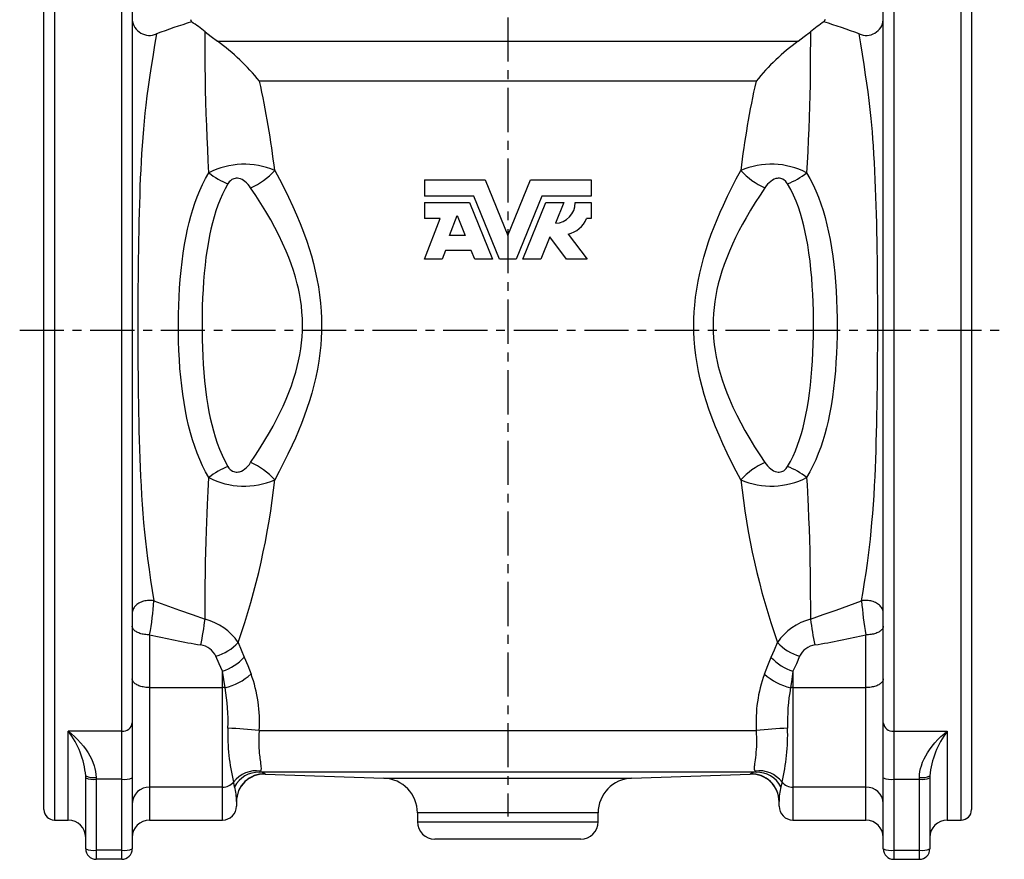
# Model space of a CAD drawing. Extents: x -225 to 398, y -39 to 781.
# Tile 2 of 4: x -225 to 59, y 356 to 597. Entities that reach past the tile are written whole.
import ezdxf

# ---------------------------------------------------------------- set-up
doc = ezdxf.new("R2010")
doc.units = 0
doc.linetypes.add('CENTERX2', pattern=[20.32, 12.7, -2.54, 2.54, -2.54])
doc.layers.get('0').update_dxf_attribs({"linetype": 'CONTINUOUS'})
doc.layers.add('FORMAT', color=7, linetype='CONTINUOUS')

msp = doc.modelspace()

# ---------------------------------------------------------------- linework, layer by layer
at = {"color": 8, "linetype": 'CONTINUOUS'}
for p, q in [((-214.58, 648.74), (-214.58, 366.87)), ((46.42, 366.87), (46.42, 648.74)), ((-195.18, 392.43), (-195.18, 642.39)), ((27.02, 642.39), (27.02, 392.43)), ((-167.62, 591.1), (-0.53, 591.1)), ((-12.61, 579.63), (-155.55, 579.63)), ((-187.18, 420.19), (-187.18, 405.01)), ((19.02, 405.01), (19.02, 420.19)), ((-166.18, 405.01), (-166.18, 409.73)), ((-1.98, 409.73), (-1.98, 405.01)), ((-187.18, 405.01), (-187.18, 376.34)), ((-187.18, 405.01), (-166.18, 405.01)), ((-166.18, 376.34), (-166.18, 405.01)), ((-1.98, 405.01), (-1.98, 376.34)), ((-1.98, 405.01), (19.02, 405.01)), ((19.02, 376.34), (19.02, 405.01)), ((-195.18, 392.43), (-210.58, 392.43)), ((-210.58, 366.87), (-210.58, 392.43)), ((-195.18, 378.63), (-195.18, 392.43)), ((-155.63, 392.65), (-12.52, 392.65)), ((27.02, 392.43), (42.42, 392.43)), ((27.02, 392.43), (27.02, 378.63)), ((42.42, 392.43), (42.42, 366.87)), ((-12.59, 380.66), (-155.56, 380.66)), ((-202.58, 379.15), (-202.58, 378.63)), ((-195.18, 378.63), (-202.58, 378.63)), ((-202.58, 378.63), (-202.58, 358.17)), ((-195.18, 358.17), (-195.18, 378.63)), ((-119.73, 378.92), (-48.43, 378.92)), ((27.02, 378.63), (34.42, 378.63)), ((27.02, 378.63), (27.02, 358.17)), ((34.42, 378.63), (34.42, 379.15)), ((34.42, 358.17), (34.42, 378.63)), ((-166.18, 376.34), (-187.18, 376.34)), ((-187.18, 376.34), (-187.18, 366.87)), ((-166.18, 366.87), (-166.18, 376.34)), ((19.02, 376.34), (-1.98, 376.34)), ((-1.98, 376.34), (-1.98, 366.87)), ((19.02, 366.87), (19.02, 376.34)), ((-58.08, 368.93), (-110.08, 368.93)), ((-110.08, 366.37), (-58.08, 366.37)), ((-195.18, 358.17), (-202.58, 358.17)), ((-202.58, 358.17), (-202.58, 355.57)), ((-195.18, 355.57), (-195.18, 358.17)), ((27.02, 358.17), (34.42, 358.17)), ((27.02, 358.17), (27.02, 355.57)), ((34.42, 355.57), (34.42, 358.17))]:
    msp.add_line(p, q, dxfattribs=at)
at = {"color": 7, "linetype": 'CONTINUOUS'}
for p, q in [((-217.58, 369.87), (-217.58, 645.8)), ((49.42, 645.8), (49.42, 369.87)), ((-192.18, 635.14), (-192.18, 394.89)), ((24.02, 394.89), (24.02, 635.14)), ((-175.41, 597.36), (-175.1, 596.71)), ((7.25, 597.36), (6.94, 596.71)), ((-108.08, 551.22), (-108.08, 546.48)), ((-108.08, 551.22), (-90.59, 551.22)), ((-90.59, 551.22), (-84.08, 535.22)), ((-84.08, 535.22), (-77.56, 551.22)), ((-77.56, 551.22), (-60.08, 551.22)), ((-60.08, 551.22), (-60.08, 546.48)), ((-93.84, 546.48), (-108.08, 546.48)), ((-108.08, 544.65), (-108.08, 540.08)), ((-108.08, 544.65), (-95.07, 544.65)), ((-95.07, 544.65), (-88.44, 528.37)), ((-86.47, 528.37), (-93.84, 546.48)), ((-74.31, 546.48), (-81.69, 528.37)), ((-79.71, 528.37), (-73.08, 544.65)), ((-60.08, 546.48), (-74.31, 546.48)), ((-73.08, 544.65), (-67.96, 544.65)), ((-67.96, 544.65), (-70.38, 538.71)), ((-64.65, 544.65), (-60.08, 544.65)), ((-60.08, 544.65), (-60.08, 540.08)), ((-108.08, 528.37), (-103.58, 540.08)), ((-103.58, 540.08), (-108.08, 540.08)), ((-100.85, 535.22), (-98.67, 540.91)), ((-98.67, 540.91), (-96.35, 535.22)), ((-60.08, 540.08), (-61.45, 540.08)), ((-96.35, 535.22), (-100.85, 535.22)), ((-71.98, 534.77), (-74.59, 528.37)), ((-67.16, 528.37), (-71.98, 534.77)), ((-66.68, 535.61), (-61.22, 528.37)), ((-102.03, 530.88), (-103, 528.37)), ((-94.59, 530.88), (-102.03, 530.88)), ((-93.56, 528.37), (-94.59, 530.88)), ((-103, 528.37), (-108.08, 528.37)), ((-88.44, 528.37), (-93.56, 528.37)), ((-81.69, 528.37), (-86.47, 528.37)), ((-74.59, 528.37), (-79.71, 528.37)), ((-61.22, 528.37), (-67.16, 528.37)), ((-192.18, 394.89), (-192.18, 379.02)), ((24.02, 379.02), (24.02, 394.89)), ((-153.9, 380.12), (-119.73, 378.92)), ((-153.9, 380.12), (-153.9, 380.12)), ((-48.43, 378.92), (-14.26, 380.12)), ((-205.58, 379.02), (-205.58, 379.61)), ((-205.58, 358.57), (-205.58, 379.02)), ((-192.18, 379.02), (-192.18, 358.57)), ((24.02, 358.57), (24.02, 379.02)), ((37.42, 379.61), (37.42, 379.02)), ((37.42, 379.02), (37.42, 358.57)), ((-162.18, 372.21), (-162.18, 370.87)), ((-5.98, 370.87), (-5.98, 372.21)), ((-110.08, 368.93), (-110.08, 366.37)), ((-58.08, 366.37), (-58.08, 368.93)), ((-214.58, 366.87), (-210.58, 366.87)), ((-187.18, 366.87), (-166.18, 366.87)), ((-1.98, 366.87), (19.02, 366.87)), ((42.42, 366.87), (46.42, 366.87)), ((-63.08, 361.37), (-105.08, 361.37)), ((-195.18, 355.57), (-202.58, 355.57)), ((27.02, 355.57), (34.42, 355.57))]:
    msp.add_line(p, q, dxfattribs=at)
at = {"color": 8, "linetype": 'CONTINUOUS', "flags": 128}
for points in [[(-185.23, 593.23), (-185.75, 589.95), (-186.28, 586.62), (-186.82, 583.24), (-187.21, 580.66), (-187.58, 578.04), (-187.94, 575.38), (-188.27, 572.68), (-188.51, 570.43), (-188.74, 568.14), (-188.95, 565.82), (-189.15, 563.45), (-189.32, 561.05), (-189.47, 558.76), (-189.61, 556.44), (-189.74, 554.09), (-189.85, 551.7), (-189.95, 549.28), (-190.04, 546.83), (-190.12, 544.34), (-190.2, 541.83), (-190.26, 539.17), (-190.32, 536.48), (-190.38, 533.76), (-190.42, 531.02), (-190.46, 528.34), (-190.49, 525.64), (-190.52, 522.93), (-190.54, 520.2), (-190.56, 517.47), (-190.57, 514.73), (-190.58, 511.98), (-190.58, 509.24), (-190.58, 506.32), (-190.57, 503.41), (-190.55, 500.51), (-190.53, 497.61), (-190.51, 494.9), (-190.48, 492.19), (-190.45, 489.5), (-190.41, 486.83), (-190.36, 484.18), (-190.31, 481.56), (-190.25, 478.95), (-190.18, 476.37), (-190.1, 473.68), (-190.01, 471.01), (-189.91, 468.38), (-189.79, 465.79), (-189.65, 463.07), (-189.5, 460.4), (-189.33, 457.76), (-189.14, 455.17), (-188.92, 452.46), (-188.67, 449.81), (-188.39, 447.2), (-188.1, 444.65), (-187.78, 442.14), (-187.35, 439.02), (-186.89, 435.97), (-186.42, 432.96), (-185.94, 429.99)], [(-170.11, 553.25), (-170.28, 556.64), (-170.44, 560.01), (-170.6, 563.38), (-170.75, 566.72), (-170.88, 570.19), (-170.98, 573.63), (-171.06, 577.05), (-171.12, 580.44), (-171.14, 583.83), (-171.15, 587.2), (-171.17, 590.54), (-171.22, 593.85)], [(3.06, 593.85), (3.02, 590.91), (3.01, 587.94), (2.99, 584.87), (2.97, 581.78), (2.93, 578.67), (2.88, 575.53), (2.8, 572.38), (2.69, 569.17), (2.56, 565.93), (2.42, 562.67), (2.26, 559.4), (2.1, 556.1), (1.96, 553.25)], [(17.79, 429.99), (18.22, 432.66), (18.64, 435.36), (19.06, 438.09), (19.46, 440.88), (19.76, 443.14), (20.04, 445.44), (20.3, 447.78), (20.55, 450.16), (20.77, 452.58), (20.98, 455.12), (21.17, 457.72), (21.35, 460.36), (21.5, 463.06), (21.64, 465.79), (21.75, 468.24), (21.84, 470.72), (21.93, 473.24), (22.01, 475.78), (22.08, 478.36), (22.14, 480.96), (22.2, 483.58), (22.25, 486.23), (22.29, 489.05), (22.33, 491.89), (22.36, 494.74), (22.38, 497.61), (22.4, 500.34), (22.41, 503.08), (22.42, 505.83), (22.43, 508.57), (22.42, 511.32), (22.42, 514.07), (22.41, 516.81), (22.39, 519.55), (22.37, 522.44), (22.34, 525.31), (22.31, 528.18), (22.27, 531.02), (22.23, 533.63), (22.18, 536.22), (22.12, 538.78), (22.06, 541.32), (21.99, 543.83), (21.9, 546.32), (21.82, 548.78), (21.72, 551.2), (21.6, 553.72), (21.47, 556.2), (21.33, 558.64), (21.17, 561.05), (21.03, 563.05), (20.87, 565.02), (20.7, 566.97), (20.52, 568.89), (20.25, 571.49), (19.95, 574.04), (19.63, 576.55), (19.3, 579.01), (18.94, 581.44), (18.48, 584.45), (18, 587.42), (17.53, 590.34), (17.08, 593.23)], [(-170.11, 465.48), (-171.06, 467.17), (-171.95, 468.91), (-172.76, 470.7), (-173.51, 472.53), (-174.2, 474.4), (-174.84, 476.38), (-175.43, 478.41), (-175.96, 480.47), (-176.43, 482.56), (-176.86, 484.68), (-177.27, 487.07), (-177.64, 489.49), (-177.95, 491.94), (-178.21, 494.41), (-178.43, 496.9), (-178.61, 499.5), (-178.74, 502.12), (-178.84, 504.74), (-178.89, 507.38), (-178.9, 510.01), (-178.87, 512.53), (-178.8, 515.04), (-178.7, 517.55), (-178.56, 520.05), (-178.37, 522.53), (-178.13, 525.08), (-177.85, 527.61), (-177.51, 530.12), (-177.12, 532.59), (-176.67, 535.02), (-176.26, 536.97), (-175.8, 538.89), (-175.3, 540.78), (-174.75, 542.64), (-174.15, 544.47), (-173.47, 546.31), (-172.73, 548.11), (-171.92, 549.87), (-171.05, 551.58), (-170.11, 553.25)], [(-151.17, 553.92), (-149.82, 551.39), (-148.49, 548.82), (-147.2, 546.19), (-145.95, 543.52), (-144.88, 541.09), (-143.85, 538.62), (-142.88, 536.1), (-141.96, 533.55), (-141.26, 531.44), (-140.61, 529.3), (-140.02, 527.13), (-139.48, 524.94), (-139, 522.73), (-138.58, 520.42), (-138.23, 518.08), (-137.96, 515.73), (-137.77, 513.37), (-137.68, 511.42), (-137.65, 509.47), (-137.68, 507.51), (-137.76, 505.56), (-137.9, 503.61), (-138.15, 501.29), (-138.47, 498.97), (-138.87, 496.68), (-139.34, 494.4), (-139.89, 492.1), (-140.5, 489.82), (-141.18, 487.57), (-141.91, 485.35), (-142.67, 483.18), (-143.49, 481.04), (-144.34, 478.93), (-145.22, 476.85), (-146.14, 474.8), (-147.35, 472.23), (-148.59, 469.71), (-149.87, 467.24), (-151.17, 464.81)], [(-16.98, 464.81), (-18.34, 467.34), (-19.66, 469.91), (-20.95, 472.54), (-22.2, 475.21), (-23.27, 477.65), (-24.3, 480.12), (-25.28, 482.63), (-26.19, 485.18), (-26.89, 487.29), (-27.54, 489.43), (-28.13, 491.6), (-28.67, 493.79), (-29.15, 496), (-29.57, 498.31), (-29.92, 500.65), (-30.19, 503), (-30.38, 505.36), (-30.47, 507.31), (-30.5, 509.27), (-30.48, 511.22), (-30.39, 513.18), (-30.25, 515.12), (-30, 517.45), (-29.68, 519.76), (-29.28, 522.06), (-28.81, 524.33), (-28.26, 526.63), (-27.65, 528.91), (-26.98, 531.16), (-26.25, 533.38), (-25.48, 535.55), (-24.67, 537.69), (-23.82, 539.8), (-22.93, 541.88), (-22.01, 543.93), (-20.81, 546.5), (-19.56, 549.02), (-18.29, 551.49), (-16.98, 553.92)], [(1.96, 553.25), (2.91, 551.56), (3.79, 549.82), (4.61, 548.03), (5.36, 546.2), (6.04, 544.33), (6.69, 542.35), (7.28, 540.33), (7.81, 538.27), (8.28, 536.17), (8.71, 534.05), (9.12, 531.66), (9.48, 529.24), (9.79, 526.79), (10.06, 524.32), (10.27, 521.83), (10.45, 519.23), (10.59, 516.62), (10.68, 513.99), (10.74, 511.36), (10.75, 508.72), (10.72, 506.2), (10.65, 503.69), (10.55, 501.18), (10.4, 498.68), (10.22, 496.2), (9.98, 493.65), (9.7, 491.12), (9.36, 488.62), (8.97, 486.14), (8.52, 483.71), (8.11, 481.76), (7.65, 479.84), (7.15, 477.95), (6.6, 476.09), (6, 474.27), (5.32, 472.42), (4.58, 470.62), (3.77, 468.86), (2.9, 467.15), (1.96, 465.48)], [(-164.62, 550.07), (-165.44, 548.61), (-166.19, 547.09), (-166.88, 545.53), (-167.51, 543.93), (-168.08, 542.3), (-168.61, 540.58), (-169.1, 538.82), (-169.53, 537.03), (-169.92, 535.22), (-170.26, 533.39), (-170.63, 531.16), (-170.95, 528.91), (-171.22, 526.63), (-171.45, 524.34), (-171.64, 522.03), (-171.8, 519.64), (-171.93, 517.23), (-172.02, 514.82), (-172.07, 512.39), (-172.09, 509.97), (-172.09, 507.59), (-172.05, 505.22), (-171.98, 502.84), (-171.88, 500.48), (-171.74, 498.12), (-171.56, 495.71), (-171.35, 493.32), (-171.09, 490.94), (-170.78, 488.58), (-170.42, 486.26), (-170.09, 484.39), (-169.72, 482.55), (-169.3, 480.72), (-168.83, 478.93), (-168.32, 477.17), (-167.72, 475.38), (-167.06, 473.63), (-166.32, 471.92), (-165.51, 470.26), (-164.62, 468.66)], [(-158.09, 548.92), (-158.45, 549.42), (-158.84, 549.9), (-159.28, 550.35), (-159.76, 550.76), (-160.15, 551.04), (-160.57, 551.28), (-161.03, 551.48), (-161.53, 551.62), (-161.88, 551.67), (-162.24, 551.68), (-162.59, 551.64), (-162.94, 551.55), (-163.23, 551.42), (-163.51, 551.27), (-163.91, 550.96), (-164.25, 550.6), (-164.44, 550.34), (-164.62, 550.07)], [(-3.54, 550.07), (-3.82, 550.49), (-4.16, 550.88), (-4.48, 551.16), (-4.86, 551.4), (-5.17, 551.53), (-5.51, 551.63), (-5.86, 551.67), (-6.22, 551.68), (-6.56, 551.63), (-6.89, 551.56), (-7.4, 551.37), (-7.88, 551.12), (-8.39, 550.77), (-8.86, 550.36), (-9.28, 549.93), (-9.69, 549.44), (-10.07, 548.92)], [(-3.54, 468.66), (-2.71, 470.13), (-1.96, 471.64), (-1.27, 473.2), (-0.64, 474.8), (-0.07, 476.43), (0.46, 478.16), (0.94, 479.91), (1.38, 481.7), (1.77, 483.51), (2.11, 485.35), (2.48, 487.57), (2.8, 489.82), (3.07, 492.1), (3.3, 494.39), (3.49, 496.7), (3.65, 499.1), (3.77, 501.5), (3.86, 503.92), (3.92, 506.34), (3.94, 508.76), (3.93, 511.14), (3.9, 513.52), (3.83, 515.89), (3.72, 518.26), (3.59, 520.61), (3.41, 523.02), (3.19, 525.42), (2.93, 527.79), (2.63, 530.15), (2.27, 532.47), (1.94, 534.34), (1.56, 536.19), (1.15, 538.01), (0.68, 539.8), (0.16, 541.56), (-0.43, 543.35), (-1.1, 545.11), (-1.83, 546.82), (-2.64, 548.47), (-3.54, 550.07)], [(-158.09, 469.81), (-156.69, 471.9), (-155.32, 474.03), (-153.98, 476.22), (-152.67, 478.45), (-151.64, 480.3), (-150.63, 482.18), (-149.67, 484.1), (-148.74, 486.05), (-147.87, 488.04), (-147.09, 489.94), (-146.37, 491.86), (-145.71, 493.82), (-145.11, 495.81), (-144.67, 497.47), (-144.28, 499.14), (-143.95, 500.83), (-143.67, 502.54), (-143.45, 504.26), (-143.29, 506.01), (-143.2, 507.77), (-143.17, 509.54), (-143.21, 511.3), (-143.32, 513.11), (-143.5, 514.92), (-143.75, 516.72), (-144.06, 518.5), (-144.35, 519.88), (-144.67, 521.24), (-145.19, 523.18), (-145.77, 525.1), (-146.42, 527), (-147.12, 528.87), (-147.87, 530.7), (-148.9, 533.02), (-149.99, 535.29), (-151.14, 537.51), (-152.33, 539.69), (-153.72, 542.08), (-155.14, 544.41), (-156.6, 546.7), (-158.09, 548.92)], [(-10.07, 548.92), (-11.46, 546.83), (-12.83, 544.7), (-14.17, 542.52), (-15.48, 540.29), (-16.52, 538.44), (-17.52, 536.55), (-18.49, 534.63), (-19.41, 532.68), (-20.29, 530.69), (-21.06, 528.8), (-21.78, 526.87), (-22.44, 524.91), (-23.04, 522.92), (-23.48, 521.27), (-23.87, 519.59), (-24.2, 517.9), (-24.48, 516.19), (-24.7, 514.48), (-24.86, 512.72), (-24.95, 510.96), (-24.98, 509.2), (-24.94, 507.43), (-24.83, 505.62), (-24.65, 503.81), (-24.4, 502.01), (-24.09, 500.23), (-23.81, 498.86), (-23.49, 497.5), (-22.97, 495.55), (-22.38, 493.63), (-21.73, 491.73), (-21.03, 489.87), (-20.28, 488.03), (-19.25, 485.71), (-18.16, 483.44), (-17.01, 481.22), (-15.82, 479.04), (-14.44, 476.65), (-13.01, 474.32), (-11.55, 472.04), (-10.07, 469.81)], [(-164.62, 468.66), (-164.34, 468.24), (-164, 467.85), (-163.67, 467.57), (-163.29, 467.34), (-162.98, 467.2), (-162.64, 467.11), (-162.29, 467.06), (-161.93, 467.06), (-161.59, 467.1), (-161.27, 467.17), (-160.75, 467.36), (-160.27, 467.62), (-159.76, 467.97), (-159.29, 468.37), (-158.87, 468.8), (-158.46, 469.29), (-158.09, 469.81)], [(-10.07, 469.81), (-9.71, 469.31), (-9.31, 468.83), (-8.87, 468.38), (-8.39, 467.97), (-8, 467.69), (-7.59, 467.45), (-7.12, 467.25), (-6.62, 467.11), (-6.27, 467.06), (-5.91, 467.06), (-5.56, 467.1), (-5.22, 467.19), (-4.92, 467.31), (-4.65, 467.46), (-4.24, 467.77), (-3.9, 468.13), (-3.71, 468.39), (-3.54, 468.66)], [(-171.22, 424.72), (-171.19, 426.69), (-171.16, 430.51), (-171.14, 434.35), (-171.12, 438.23), (-171.07, 441.17), (-171.01, 444.13), (-170.93, 447.11), (-170.82, 450.11), (-170.72, 452.64), (-170.61, 455.18), (-170.49, 457.73), (-170.3, 461.6), (-170.11, 465.48)], [(1.96, 465.48), (2.06, 463.38), (2.17, 461.28), (2.27, 459.19), (2.37, 457.11), (2.51, 453.91), (2.64, 450.73), (2.76, 447.57), (2.85, 444.44), (2.92, 441.3), (2.96, 438.19), (2.99, 435.1), (3, 432.03), (3.02, 428.36), (3.03, 426.53), (3.07, 424.72)], [(-185.94, 429.99), (-186.31, 430.05), (-186.69, 430.09), (-187.07, 430.11), (-187.44, 430.1), (-187.82, 430.08), (-188.2, 430.03), (-188.56, 429.96), (-188.92, 429.88), (-189.27, 429.77), (-189.61, 429.65), (-189.94, 429.5), (-190.24, 429.34), (-190.53, 429.17), (-190.81, 428.97), (-191.06, 428.77), (-191.28, 428.55), (-191.49, 428.31), (-191.67, 428.07), (-191.82, 427.82), (-191.95, 427.56), (-192.05, 427.29), (-192.12, 427.02), (-192.16, 426.75), (-192.18, 426.47)], [(-185.94, 429.99), (-178.59, 427.34), (-174.91, 426.01), (-171.22, 424.72)], [(3.07, 424.72), (6.75, 426.01), (10.43, 427.34), (17.79, 429.99)], [(24.02, 426.47), (24.01, 426.75), (23.97, 427.02), (23.89, 427.29), (23.8, 427.56), (23.67, 427.82), (23.51, 428.07), (23.34, 428.31), (23.13, 428.55), (22.9, 428.77), (22.65, 428.97), (22.38, 429.17), (22.09, 429.34), (21.78, 429.5), (21.46, 429.65), (21.12, 429.77), (20.77, 429.88), (20.41, 429.96), (20.04, 430.03), (19.67, 430.08), (19.29, 430.1), (18.91, 430.11), (18.53, 430.09), (18.16, 430.05), (17.79, 429.99)], [(-187.18, 420.19), (-187.55, 420.2), (-187.92, 420.22), (-188.29, 420.26), (-188.65, 420.3), (-189, 420.37), (-189.35, 420.44), (-189.68, 420.53), (-189.99, 420.63), (-190.29, 420.74), (-190.58, 420.86), (-190.84, 420.99), (-191.09, 421.13), (-191.31, 421.28), (-191.51, 421.44), (-191.68, 421.61), (-191.83, 421.78), (-191.95, 421.96), (-192.05, 422.14), (-192.12, 422.32), (-192.16, 422.51), (-192.18, 422.69)], [(24.02, 422.69), (24.01, 422.51), (23.97, 422.32), (23.9, 422.14), (23.8, 421.96), (23.68, 421.78), (23.53, 421.61), (23.35, 421.44), (23.15, 421.28), (22.93, 421.13), (22.69, 420.99), (22.42, 420.86), (22.14, 420.74), (21.84, 420.63), (21.52, 420.53), (21.19, 420.44), (20.85, 420.37), (20.5, 420.3), (20.14, 420.26), (19.77, 420.22), (19.4, 420.2), (19.02, 420.19)], [(-161.69, 418.02), (-160.82, 415.86), (-159.92, 413.73)], [(-8.23, 413.73), (-7.34, 415.86), (-6.46, 418.02)], [(-166.18, 409.73), (-167.14, 411.86), (-168.09, 414.02)], [(-0.06, 414.02), (-1.01, 411.86), (-1.98, 409.73)], [(-159.92, 413.73), (-158.93, 411.35), (-157.97, 408.92)], [(-10.18, 408.92), (-9.22, 411.35), (-8.23, 413.73)], [(-165.47, 404.98), (-165.82, 407.36), (-166.18, 409.73)], [(-1.98, 409.73), (-2.33, 407.36), (-2.68, 404.98)], [(-187.18, 405.01), (-187.55, 405.02), (-187.92, 405.04), (-188.29, 405.08), (-188.65, 405.12), (-189, 405.19), (-189.35, 405.26), (-189.68, 405.35), (-189.99, 405.45), (-190.29, 405.56), (-190.58, 405.68), (-190.84, 405.81), (-191.09, 405.96), (-191.31, 406.11), (-191.51, 406.26), (-191.68, 406.43), (-191.83, 406.6), (-191.95, 406.78), (-192.05, 406.96), (-192.12, 407.14), (-192.16, 407.33), (-192.18, 407.51)], [(24.02, 407.51), (24.01, 407.33), (23.97, 407.14), (23.9, 406.96), (23.8, 406.78), (23.68, 406.6), (23.53, 406.43), (23.35, 406.26), (23.15, 406.11), (22.93, 405.96), (22.69, 405.81), (22.42, 405.68), (22.14, 405.56), (21.84, 405.45), (21.52, 405.35), (21.19, 405.26), (20.85, 405.19), (20.5, 405.12), (20.14, 405.08), (19.77, 405.04), (19.4, 405.02), (19.02, 405.01)], [(-210.58, 392.43), (-210.56, 392.42), (-209.67, 391.69), (-208.78, 390.89), (-207.9, 390.03), (-207.04, 389.11), (-206.22, 388.12), (-205.43, 387.06), (-204.89, 386.24), (-204.38, 385.37), (-203.91, 384.47), (-203.49, 383.52), (-203.14, 382.53), (-202.91, 381.72), (-202.73, 380.88), (-202.62, 380.02), (-202.58, 379.15)], [(-155.63, 392.65), (-155.64, 392.52), (-155.71, 391.53), (-155.75, 390.56), (-155.77, 389.58), (-155.75, 388.63), (-155.71, 387.67), (-155.65, 386.76), (-155.6, 386.17), (-155.54, 385.6), (-155.48, 385.08), (-155.42, 384.57), (-155.35, 384.09), (-155.3, 383.66), (-155.21, 383.05), (-155.15, 382.54), (-155.12, 382.15), (-155.1, 381.82), (-155.1, 381.54), (-155.13, 381.31), (-155.18, 381.12), (-155.26, 380.97)], [(-12.9, 380.97), (-12.98, 381.15), (-13.03, 381.39), (-13.05, 381.69), (-13.04, 382.06), (-13.02, 382.35), (-12.98, 382.69), (-12.94, 383.06), (-12.87, 383.59), (-12.78, 384.2), (-12.69, 384.89), (-12.61, 385.65), (-12.53, 386.39), (-12.47, 387.19), (-12.42, 388.05), (-12.39, 388.96), (-12.39, 389.84), (-12.4, 390.74), (-12.45, 391.69), (-12.52, 392.65)], [(34.42, 379.15), (34.46, 380.02), (34.58, 380.88), (34.75, 381.72), (34.98, 382.53), (35.34, 383.52), (35.75, 384.47), (36.22, 385.37), (36.74, 386.24), (37.28, 387.06), (38.06, 388.12), (38.89, 389.11), (39.74, 390.03), (40.62, 390.89), (41.51, 391.69), (42.41, 392.42), (42.42, 392.43)], [(-153.91, 380.21), (-153.9, 380.14), (-153.9, 380.12)], [(-14.26, 380.12), (-14.25, 380.14), (-14.25, 380.21)], [(-162.72, 376.46), (-162.88, 377.07), (-163.03, 377.78)], [(-5.13, 377.78), (-5.28, 377.08), (-5.44, 376.46)]]:
    msp.add_lwpolyline(points, dxfattribs=at)
at = {"color": 7, "linetype": 'CONTINUOUS', "flags": 128}
for points in [[(-171.22, 593.85), (-169.43, 592.46), (-167.62, 591.1)], [(-0.53, 591.1), (1.27, 592.45), (3.06, 593.85)]]:
    msp.add_lwpolyline(points, dxfattribs=at)
at = {"color": 7, "linetype": 'CONTINUOUS'}
for centre, radius, start, end in [((-187.23, 597.77), 4.96, 185.5112, 293.8371), ((-118.51, 415.51), 189.83, 107.3442, 110.578), ((-209.95, 545.27), 62.14, 51.4331, 55.8773), ((41.79, 545.28), 62.13, 124.1223, 128.5673), ((-49.65, 415.51), 189.83, 69.422, 72.6558), ((19.09, 597.76), 4.96, 246.0699, 354.5819), ((-205.89, 538.73), 64.86, 39.088, 53.8405), ((37.7, 538.78), 64.8, 126.1528, 140.9187), ((-70.6, 544.66), 5.95, 272.1457, 359.9066), ((-68.21, 542.69), 7.24, 282.183, 338.8833), ((-154.18, 372.12), 8, 87.9998, 179.9965), ((-13.98, 372.12), 8, 0.0035, 92.0002), ((-120.08, 368.93), 10, 0, 88), ((-48.08, 368.93), 10, 92, 180), ((-214.58, 369.87), 3, 180, 270), ((-166.18, 370.87), 4, 270, 0), ((-1.98, 370.87), 4, 180, 270), ((46.42, 369.87), 3, 270, 0), ((-210.58, 361.87), 5, 0, 90), ((-187.18, 361.87), 5, 90, 180), ((-105.08, 366.37), 5, 180, 270), ((-63.08, 366.37), 5, 270, 0), ((19.02, 361.87), 5, 0, 90), ((42.42, 361.87), 5, 90, 180), ((-202.58, 358.57), 3, 180, 270), ((-195.18, 358.57), 3, 270, 0), ((27.02, 358.57), 3, 180, 270), ((34.42, 358.57), 3, 270, 0)]:
    msp.add_arc(centre, radius, start, end, dxfattribs=at)
at = {"color": 8, "linetype": 'CONTINUOUS'}
for centre, radius, start, end in [((-394.9, 525.64), 245.37, 6.6192, 12.7121), ((229.75, 525.12), 248.41, 167.3253, 173.3434), ((-159.93, 533.43), 22.28, 66.8502, 117.1963), ((-8.22, 533.5), 22.22, 62.7276, 113.2259), ((-157.14, 569.36), 20.69, 231.1622, 248.8087), ((-166.42, 567.76), 20.6, 293.8818, 317.7856), ((-1.69, 567.81), 20.65, 222.2473, 246.0852), ((-11.01, 569.36), 20.69, 291.1913, 308.8378), ((-157.14, 449.37), 20.69, 111.1913, 128.8378), ((-166.42, 450.97), 20.6, 42.2144, 66.1182), ((-1.69, 450.93), 20.65, 113.9148, 137.7527), ((-11.01, 449.37), 20.69, 51.1622, 68.8087), ((-159.93, 485.23), 22.22, 242.7276, 293.2259), ((-8.22, 485.3), 22.28, 246.8502, 297.1963), ((-359.71, 487.14), 209.73, 340.7593, 353.8905), ((191.45, 487.11), 209.62, 186.1062, 199.244), ((-273.68, 436.08), 87.95, 349.5935, 356.0323), ((104.57, 435.96), 86.99, 183.9319, 190.4423), ((-249.09, 434.12), 78.44, 347.603, 353.1121), ((-175.41, 408.62), 16.63, 34.4192, 75.3939), ((7.33, 408.53), 16.74, 104.7425, 145.4444), ((80.94, 434.12), 78.44, 186.8879, 192.397), ((-126.33, 688.84), 275.45, 257.239, 260.3555), ((-41.82, 688.85), 275.46, 279.6446, 282.7609), ((-173.23, 411.69), 5.64, 24.4109, 82.3459), ((-172.19, 427.71), 14.29, 286.6827, 317.3176), ((4.08, 427.77), 14.36, 222.7619, 253.2378), ((5.08, 411.69), 5.64, 97.6541, 155.5891), ((-170.7, 423.69), 14.67, 287.9403, 317.2546), ((2.58, 423.74), 14.74, 222.8145, 251.9906), ((-169.29, 421.36), 16.81, 283.1104, 312.294), ((-195.75, 395.18), 40.2, 356.4032, 19.9903), ((27.37, 395.21), 39.98, 159.942, 183.6645), ((1.22, 421.52), 16.99, 227.865, 256.7306), ((-166.17, 397.1), 7.92, 84.9205, 90.0118), ((-218.91, 395.24), 54.32, 357.9468, 10.3295), ((50.8, 395.24), 54.36, 169.6753, 182.0484), ((-1.98, 397.1), 7.92, 89.9882, 95.0795), ((-194.93, 395.19), 2.77, 264.9291, 353.8168), ((26.78, 395.19), 2.77, 186.1832, 275.0709), ((-230.32, 377.34), 24.85, 5.2508, 37.3821), ((-106.63, 391.44), 58.03, 178.1663, 193.6194), ((-167.62, 288.11), 105.23, 83.4556, 88.3685), ((-0.49, 287.61), 105.73, 91.6431, 96.5328), ((-61.57, 391.45), 58.07, 346.3864, 1.8279), ((62.17, 377.34), 24.85, 142.6179, 174.7492), ((-156.51, 372.97), 8.09, 81.057, 143.5798), ((-155.74, 372.76), 7.9, 88.7415, 152.0634), ((-154.18, 372.21), 8, 88.0704, 179.9987), ((-155.83, 381.24), 0.634, 294.7909, 334.6655), ((-155.47, 377.74), 2.92, 57.5669, 91.7885), ((-12.62, 377.52), 3.14, 89.4574, 121.1872), ((-13.98, 372.21), 8, 0.0012, 91.9297), ((-11.64, 372.96), 8.1, 36.45, 98.9132), ((-12.32, 381.24), 0.634, 205.3183, 245.2253), ((-12.42, 372.76), 7.9, 27.9366, 91.2585), ((-203.31, 384.29), 5.2, 244.1203, 278.0932), ((-203.31, 384.67), 6.08, 248.1676, 276.9593), ((-194.44, 384.67), 6.08, 263.0407, 291.8324), ((-166.14, 380.45), 4.11, 269.5319, 319.3803), ((-2.01, 380.45), 4.11, 220.6197, 270.4681), ((26.29, 384.67), 6.08, 248.1676, 276.9593), ((35.16, 384.29), 5.2, 261.9068, 295.8797), ((35.16, 384.67), 6.08, 263.0407, 291.8324), ((-187.34, 371.51), 4.84, 88.0629, 177.9968), ((-177.93, 372.37), 15.75, 359.4232, 15.0626), ((10.14, 372.32), 16.12, 165.1157, 180.3986), ((19.18, 371.5), 4.85, 2.0726, 91.8677), ((-203.31, 364.21), 6.08, 248.1676, 276.9593), ((-194.44, 364.21), 6.08, 263.0407, 291.8324), ((26.29, 364.21), 6.08, 248.1676, 276.9593), ((35.16, 364.21), 6.08, 263.0407, 291.8324)]:
    msp.add_arc(centre, radius, start, end, dxfattribs=at)
at = {"layer": 'FORMAT', "linetype": 'CENTERX2'}
for p, q in [((-84.08, 780.87), (-84.08, 367.87)), ((-224.58, 507.97), (58.86, 507.97))]:
    msp.add_line(p, q, dxfattribs=at)

doc.saveas('drawing.dxf')
